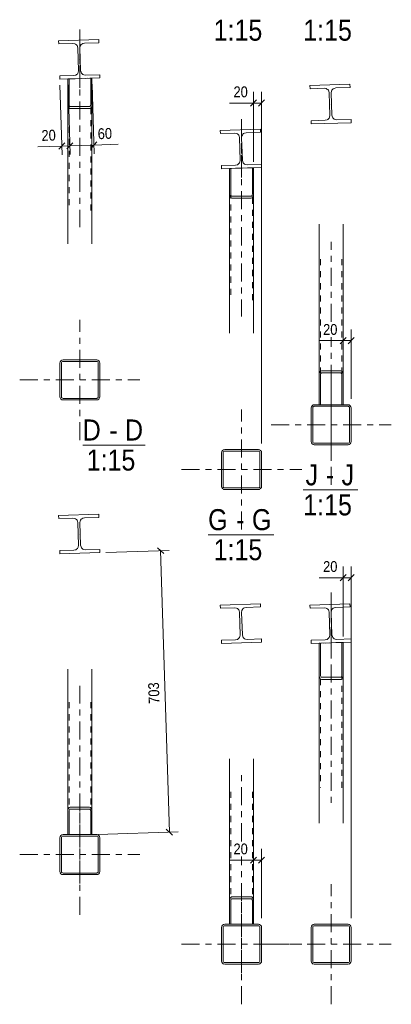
# Model space of a CAD drawing. Header units: millimetres. Extents: x 0 to 914, y 0 to 420.
# Tile 8 of 9: x 714 to 775, y 159 to 323. Entities that reach past the tile are written whole.
import ezdxf

# ---------------------------------------------------------------- set-up
doc = ezdxf.new("R2010")
doc.units = ezdxf.units.MM
for name, pattern in [('XKITLINE00', [0]), ('XKITLINE01', [4, 1, -1, 1, -1]), ('XKITLINE03', [6, 3, -1, 1, -1])]:
    doc.linetypes.add(name, pattern=pattern)
for name, color, linetype, lineweight in [('Element', 2, 'Continuous', 0), ('Inny typ obiektu', 7, 'Continuous', 0), ('Wymiar', 4, 'Continuous', 0)]:
    doc.layers.add(name, color=color, linetype=linetype, lineweight=lineweight)
doc.styles.add('ARIAL', font='ARIAL.TTF')

msp = doc.modelspace()

# ---------------------------------------------------------------- linework, layer by layer
at = {"layer": 'Element', "linetype": 'XKITLINE03', "lineweight": 0}
for p, q in [((723.54, 321.16), (723.54, 288.29)), ((723.54, 311.44), (723.54, 321.16)), ((723.44, 316.2), (723.44, 316.2)), ((765.23, 308.74), (765.23, 308.74)), ((750.43, 306.24), (750.43, 273.38)), ((750.43, 296.53), (750.43, 306.24)), ((750.33, 301.29), (750.33, 301.29)), ((765.33, 272.5), (765.33, 285.85)), ((723.54, 252.84), (723.54, 272.84)), ((765.33, 250.33), (765.33, 269.98)), ((765.33, 245.38), (765.33, 265.38)), ((713.54, 262.84), (733.54, 262.84)), ((765.33, 260.7), (765.33, 250.33)), ((750.43, 237.93), (750.43, 257.93)), ((755.33, 255.38), (775.33, 255.38)), ((740.43, 247.93), (760.43, 247.93)), ((723.44, 237.2), (723.44, 237.2)), ((765.33, 227.47), (765.33, 192.02)), ((765.33, 216.68), (765.33, 227.47)), ((750.33, 222.29), (750.33, 222.29)), ((765.23, 222.29), (765.23, 222.29)), ((723.54, 179.02), (723.54, 211.95)), ((750.43, 186.05), (750.43, 197.04)), ((723.54, 173.84), (723.54, 193.84)), ((723.54, 188.3), (723.54, 179.02)), ((713.54, 183.84), (733.54, 183.84)), ((750.43, 164.11), (750.43, 183.53)), ((750.43, 158.93), (750.43, 178.93)), ((765.33, 158.93), (765.33, 178.93)), ((750.43, 173.39), (750.43, 164.11)), ((740.43, 168.93), (760.43, 168.93)), ((755.33, 168.93), (775.33, 168.93))]:
    msp.add_line(p, q, dxfattribs=at)
at = {"layer": 'Element', "linetype": 'XKITLINE00', "lineweight": 0}
for p, q in [((720.01, 319.29), (726.67, 319.5)), ((720.01, 319.29), (726.67, 319.5)), ((720.03, 318.76), (720.01, 319.29)), ((720.03, 318.76), (720.01, 319.29)), ((720.03, 318.76), (722.39, 318.84)), ((720.03, 318.76), (722.39, 318.84)), ((722.39, 318.84), (722.7, 318.78)), ((722.39, 318.84), (722.7, 318.78)), ((723.15, 318.36), (723.22, 318.06)), ((723.15, 318.36), (723.22, 318.06)), ((723.34, 314.33), (723.22, 318.06)), ((723.34, 314.33), (723.22, 318.06)), ((723.55, 318.07), (723.6, 318.38)), ((723.55, 318.07), (723.6, 318.38)), ((723.67, 314.34), (723.55, 318.07)), ((723.67, 314.34), (723.55, 318.07)), ((724.02, 318.83), (724.33, 318.9)), ((724.02, 318.83), (724.33, 318.9)), ((726.69, 318.97), (724.33, 318.9)), ((726.69, 318.97), (724.33, 318.9)), ((726.67, 319.5), (726.69, 318.97)), ((726.67, 319.5), (726.69, 318.97)), ((720.2, 313.43), (722.56, 313.5)), ((720.2, 313.43), (722.56, 313.5)), ((720.21, 312.9), (720.2, 313.43)), ((720.21, 312.9), (720.2, 313.43)), ((726.88, 313.11), (720.21, 312.9)), ((726.88, 313.11), (720.21, 312.9)), ((722.87, 313.57), (722.56, 313.5)), ((722.87, 313.57), (722.56, 313.5)), ((723.34, 314.33), (723.28, 314.02)), ((723.34, 314.33), (723.28, 314.02)), ((723.74, 314.04), (723.67, 314.34)), ((723.74, 314.04), (723.67, 314.34)), ((724.49, 313.57), (724.19, 313.62)), ((724.49, 313.57), (724.19, 313.62)), ((724.49, 313.57), (726.86, 313.64)), ((724.49, 313.57), (726.86, 313.64)), ((725.54, 313.06), (725.34, 313.06)), ((725.34, 313.06), (725.34, 308.68)), ((725.54, 313.06), (725.34, 313.06)), ((725.34, 308.68), (725.34, 313.06)), ((725.54, 308.68), (725.54, 313.06)), ((725.54, 308.68), (725.54, 313.06)), ((726.86, 313.64), (726.88, 313.11)), ((726.86, 313.64), (726.88, 313.11)), ((721.54, 312.94), (721.74, 312.95)), ((721.54, 312.94), (721.74, 312.95)), ((721.54, 308.68), (721.54, 312.94)), ((721.54, 308.68), (721.54, 312.94)), ((721.74, 312.95), (721.74, 308.68)), ((721.74, 308.68), (721.74, 312.95)), ((761.8, 311.84), (768.46, 312.05)), ((761.8, 311.84), (768.46, 312.05)), ((761.82, 311.3), (761.8, 311.84)), ((761.82, 311.3), (761.8, 311.84)), ((761.82, 311.3), (764.18, 311.38)), ((761.82, 311.3), (764.18, 311.38)), ((764.18, 311.38), (764.49, 311.33)), ((764.18, 311.38), (764.49, 311.33)), ((765.81, 311.37), (766.11, 311.44)), ((765.81, 311.37), (766.11, 311.44)), ((768.48, 311.51), (766.11, 311.44)), ((768.48, 311.51), (766.11, 311.44)), ((768.46, 312.05), (768.48, 311.51)), ((768.46, 312.05), (768.48, 311.51)), ((764.94, 310.91), (765.01, 310.6)), ((764.94, 310.91), (765.01, 310.6)), ((765.12, 306.87), (765.01, 310.6)), ((765.12, 306.87), (765.01, 310.6)), ((765.34, 310.61), (765.39, 310.92)), ((765.34, 310.61), (765.39, 310.92)), ((765.46, 306.88), (765.34, 310.61)), ((765.46, 306.88), (765.34, 310.61)), ((721.54, 308.68), (721.54, 285.52)), ((721.54, 308.68), (721.57, 308.42)), ((721.54, 308.68), (721.57, 308.42)), ((721.76, 308.55), (721.74, 308.68)), ((721.76, 308.55), (721.74, 308.68)), ((721.8, 308.44), (721.76, 308.55)), ((721.8, 308.44), (721.76, 308.55)), ((721.87, 308.36), (721.8, 308.44)), ((721.87, 308.36), (721.8, 308.44)), ((721.94, 308.34), (721.87, 308.36)), ((721.94, 308.34), (721.87, 308.36)), ((721.94, 308.34), (725.14, 308.34)), ((721.94, 308.34), (725.14, 308.34)), ((725.22, 308.36), (725.14, 308.34)), ((725.22, 308.36), (725.14, 308.34)), ((725.29, 308.44), (725.22, 308.36)), ((725.29, 308.44), (725.22, 308.36)), ((725.33, 308.55), (725.29, 308.44)), ((725.33, 308.55), (725.29, 308.44)), ((725.34, 308.68), (725.33, 308.55)), ((725.34, 308.68), (725.33, 308.55)), ((725.51, 308.42), (725.54, 308.68)), ((725.51, 308.42), (725.54, 308.68)), ((725.54, 308.68), (725.54, 285.52)), ((721.79, 308.04), (721.94, 307.99)), ((721.79, 308.04), (721.94, 307.99)), ((721.94, 307.99), (725.14, 307.99)), ((721.94, 307.99), (725.14, 307.99)), ((725.14, 307.99), (725.3, 308.04)), ((725.14, 307.99), (725.3, 308.04)), ((765.12, 306.87), (765.07, 306.56)), ((765.12, 306.87), (765.07, 306.56)), ((765.53, 306.58), (765.46, 306.88)), ((765.53, 306.58), (765.46, 306.88)), ((761.98, 305.97), (764.35, 306.05)), ((761.98, 305.97), (764.35, 306.05)), ((762, 305.44), (761.98, 305.97)), ((762, 305.44), (761.98, 305.97)), ((768.66, 305.65), (762, 305.44)), ((768.66, 305.65), (762, 305.44)), ((764.65, 306.12), (764.35, 306.05)), ((764.65, 306.12), (764.35, 306.05)), ((766.28, 306.11), (765.97, 306.16)), ((766.28, 306.11), (765.97, 306.16)), ((766.28, 306.11), (768.65, 306.18)), ((766.28, 306.11), (768.65, 306.18)), ((768.65, 306.18), (768.66, 305.65)), ((768.65, 306.18), (768.66, 305.65)), ((746.9, 304.38), (753.56, 304.59)), ((746.9, 304.38), (753.56, 304.59)), ((746.92, 303.85), (746.9, 304.38)), ((746.92, 303.85), (746.9, 304.38)), ((746.92, 303.85), (749.28, 303.92)), ((746.92, 303.85), (749.28, 303.92)), ((749.28, 303.92), (749.59, 303.87)), ((749.28, 303.92), (749.59, 303.87)), ((750.04, 303.45), (750.11, 303.15)), ((750.04, 303.45), (750.11, 303.15)), ((750.44, 303.16), (750.49, 303.47)), ((750.44, 303.16), (750.49, 303.47)), ((750.56, 299.43), (750.44, 303.16)), ((750.56, 299.43), (750.44, 303.16)), ((750.91, 303.91), (751.21, 303.98)), ((750.91, 303.91), (751.21, 303.98)), ((753.58, 304.06), (751.21, 303.98)), ((753.58, 304.06), (751.21, 303.98)), ((753.56, 304.59), (753.58, 304.06)), ((753.56, 304.59), (753.58, 304.06)), ((750.22, 299.42), (750.11, 303.15)), ((750.22, 299.42), (750.11, 303.15)), ((747.08, 298.52), (749.45, 298.59)), ((747.08, 298.52), (749.45, 298.59)), ((747.1, 297.98), (747.08, 298.52)), ((747.1, 297.98), (747.08, 298.52)), ((749.75, 298.66), (749.45, 298.59)), ((749.75, 298.66), (749.45, 298.59)), ((750.22, 299.42), (750.17, 299.11)), ((750.22, 299.42), (750.17, 299.11)), ((750.63, 299.12), (750.56, 299.43)), ((750.63, 299.12), (750.56, 299.43)), ((751.38, 298.65), (751.07, 298.7)), ((751.38, 298.65), (751.07, 298.7)), ((751.38, 298.65), (753.75, 298.73)), ((751.38, 298.65), (753.75, 298.73)), ((753.75, 298.73), (753.76, 298.19)), ((753.75, 298.73), (753.76, 298.19)), ((753.76, 298.19), (747.1, 297.98)), ((753.76, 298.19), (747.1, 297.98)), ((748.43, 293.77), (748.43, 298.03)), ((748.43, 298.03), (748.63, 298.03)), ((748.43, 293.77), (748.43, 298.03)), ((748.43, 298.03), (748.63, 298.03)), ((748.63, 298.03), (748.63, 293.77)), ((748.63, 293.77), (748.63, 298.03)), ((752.43, 298.15), (752.23, 298.15)), ((752.23, 298.15), (752.23, 293.77)), ((752.43, 298.15), (752.23, 298.15)), ((752.23, 293.77), (752.23, 298.15)), ((752.43, 293.77), (752.43, 298.15)), ((752.43, 293.77), (752.43, 298.15)), ((748.43, 293.77), (748.43, 270.61)), ((748.43, 293.77), (748.46, 293.5)), ((748.43, 293.77), (748.46, 293.5)), ((748.65, 293.64), (748.63, 293.77)), ((748.65, 293.64), (748.63, 293.77)), ((748.69, 293.52), (748.65, 293.64)), ((748.69, 293.52), (748.65, 293.64)), ((748.75, 293.45), (748.69, 293.52)), ((748.75, 293.45), (748.69, 293.52)), ((748.83, 293.42), (748.75, 293.45)), ((748.83, 293.42), (748.75, 293.45)), ((748.83, 293.42), (752.03, 293.42)), ((748.83, 293.42), (752.03, 293.42)), ((752.11, 293.45), (752.03, 293.42)), ((752.11, 293.45), (752.03, 293.42)), ((752.17, 293.52), (752.11, 293.45)), ((752.17, 293.52), (752.11, 293.45)), ((752.22, 293.64), (752.17, 293.52)), ((752.22, 293.64), (752.17, 293.52)), ((752.23, 293.77), (752.22, 293.64)), ((752.23, 293.77), (752.22, 293.64)), ((752.4, 293.5), (752.43, 293.77)), ((752.4, 293.5), (752.43, 293.77)), ((752.43, 293.77), (752.43, 270.61)), ((748.68, 293.13), (748.83, 293.08)), ((748.68, 293.13), (748.83, 293.08)), ((748.83, 293.08), (752.03, 293.08)), ((748.83, 293.08), (752.03, 293.08)), ((752.03, 293.08), (752.18, 293.13)), ((752.03, 293.08), (752.18, 293.13)), ((763.33, 288.79), (763.33, 263.63)), ((767.33, 288.79), (767.33, 263.63)), ((720.25, 265.84), (720.21, 265.64)), ((720.25, 265.84), (720.21, 265.64)), ((720.21, 260.04), (720.21, 265.64)), ((720.21, 260.04), (720.21, 265.64)), ((720.47, 265.64), (720.49, 265.74)), ((720.47, 265.64), (720.49, 265.74)), ((720.47, 260.04), (720.47, 265.64)), ((720.47, 260.04), (720.47, 265.64)), ((720.49, 265.74), (720.55, 265.83)), ((720.49, 265.74), (720.55, 265.83)), ((720.74, 266.17), (720.54, 266.13)), ((720.74, 266.17), (720.54, 266.13)), ((720.55, 265.83), (720.64, 265.89)), ((720.55, 265.83), (720.64, 265.89)), ((720.64, 265.89), (720.74, 265.91)), ((720.64, 265.89), (720.74, 265.91)), ((720.74, 266.17), (726.34, 266.17)), ((720.74, 266.17), (726.34, 266.17)), ((720.74, 265.91), (726.34, 265.91)), ((720.74, 265.91), (726.34, 265.91)), ((726.54, 266.13), (726.34, 266.17)), ((726.54, 266.13), (726.34, 266.17)), ((726.34, 265.91), (726.44, 265.89)), ((726.34, 265.91), (726.44, 265.89)), ((726.44, 265.89), (726.53, 265.83)), ((726.44, 265.89), (726.53, 265.83)), ((726.53, 265.83), (726.59, 265.74)), ((726.53, 265.83), (726.59, 265.74)), ((726.59, 265.74), (726.61, 265.64)), ((726.59, 265.74), (726.61, 265.64)), ((726.61, 260.04), (726.61, 265.64)), ((726.61, 260.04), (726.61, 265.64)), ((726.87, 265.64), (726.83, 265.84)), ((726.87, 265.64), (726.83, 265.84)), ((726.87, 260.04), (726.87, 265.64)), ((726.87, 260.04), (726.87, 265.64)), ((763.36, 263.91), (763.33, 263.63)), ((763.36, 263.91), (763.33, 263.63)), ((763.55, 263.77), (763.59, 263.89)), ((763.55, 263.77), (763.59, 263.89)), ((763.73, 264.37), (763.58, 264.31)), ((763.73, 264.37), (763.58, 264.31)), ((763.59, 263.89), (763.65, 263.97)), ((763.59, 263.89), (763.65, 263.97)), ((763.65, 263.97), (763.73, 264)), ((763.65, 263.97), (763.73, 264)), ((763.73, 264.37), (766.93, 264.37)), ((763.73, 264.37), (766.93, 264.37)), ((763.73, 264), (766.93, 264)), ((763.73, 264), (766.93, 264)), ((767.08, 264.31), (766.93, 264.37)), ((767.08, 264.31), (766.93, 264.37)), ((766.93, 264), (767.01, 263.97)), ((766.93, 264), (767.01, 263.97)), ((767.01, 263.97), (767.07, 263.89)), ((767.01, 263.97), (767.07, 263.89)), ((767.07, 263.89), (767.12, 263.77)), ((767.07, 263.89), (767.12, 263.77)), ((767.33, 263.63), (767.3, 263.91)), ((767.33, 263.63), (767.3, 263.91)), ((763.33, 258.72), (763.33, 263.63)), ((763.33, 258.72), (763.33, 263.63)), ((763.53, 263.63), (763.55, 263.77)), ((763.53, 263.63), (763.55, 263.77)), ((763.53, 258.72), (763.53, 263.63)), ((763.53, 258.72), (763.53, 263.63)), ((767.12, 263.77), (767.13, 263.63)), ((767.12, 263.77), (767.13, 263.63)), ((767.13, 263.63), (767.13, 258.72)), ((767.13, 258.72), (767.13, 263.63)), ((767.33, 258.72), (767.33, 263.63)), ((767.33, 258.72), (767.33, 263.63)), ((720.21, 260.04), (720.25, 259.84)), ((720.21, 260.04), (720.25, 259.84)), ((720.49, 259.94), (720.47, 260.04)), ((720.49, 259.94), (720.47, 260.04)), ((720.55, 259.85), (720.49, 259.94)), ((720.55, 259.85), (720.49, 259.94)), ((720.54, 259.55), (720.74, 259.51)), ((720.54, 259.55), (720.74, 259.51)), ((720.64, 259.79), (720.55, 259.85)), ((720.64, 259.79), (720.55, 259.85)), ((720.74, 259.77), (720.64, 259.79)), ((720.74, 259.77), (720.64, 259.79)), ((720.74, 259.77), (726.34, 259.77)), ((720.74, 259.77), (726.34, 259.77)), ((720.74, 259.51), (726.34, 259.51)), ((720.74, 259.51), (726.34, 259.51)), ((726.44, 259.79), (726.34, 259.77)), ((726.44, 259.79), (726.34, 259.77)), ((726.34, 259.51), (726.54, 259.55)), ((726.34, 259.51), (726.54, 259.55)), ((726.53, 259.85), (726.44, 259.79)), ((726.53, 259.85), (726.44, 259.79)), ((726.59, 259.94), (726.53, 259.85)), ((726.59, 259.94), (726.53, 259.85)), ((726.61, 260.04), (726.59, 259.94)), ((726.61, 260.04), (726.59, 259.94)), ((726.83, 259.84), (726.87, 260.04)), ((726.83, 259.84), (726.87, 260.04)), ((762.04, 258.39), (761.99, 258.18)), ((762.04, 258.39), (761.99, 258.18)), ((761.99, 252.58), (761.99, 258.18)), ((761.99, 252.58), (761.99, 258.18)), ((762.26, 258.18), (762.28, 258.29)), ((762.26, 258.18), (762.28, 258.29)), ((762.26, 252.58), (762.26, 258.18)), ((762.26, 252.58), (762.26, 258.18)), ((762.28, 258.29), (762.34, 258.37)), ((762.28, 258.29), (762.34, 258.37)), ((762.53, 258.72), (762.32, 258.68)), ((762.53, 258.72), (762.32, 258.68)), ((762.34, 258.37), (762.43, 258.43)), ((762.34, 258.37), (762.43, 258.43)), ((762.43, 258.43), (762.53, 258.45)), ((762.43, 258.43), (762.53, 258.45)), ((762.53, 258.72), (768.13, 258.72)), ((762.53, 258.72), (768.13, 258.72)), ((762.53, 258.45), (768.13, 258.45)), ((762.53, 258.45), (768.13, 258.45)), ((763.33, 258.72), (763.53, 258.72)), ((763.33, 258.72), (763.53, 258.72)), ((767.33, 258.72), (767.13, 258.72)), ((767.13, 258.72), (767.33, 258.72)), ((768.33, 258.68), (768.13, 258.72)), ((768.33, 258.68), (768.13, 258.72)), ((768.13, 258.45), (768.23, 258.43)), ((768.13, 258.45), (768.23, 258.43)), ((768.23, 258.43), (768.32, 258.37)), ((768.23, 258.43), (768.32, 258.37)), ((768.32, 258.37), (768.37, 258.29)), ((768.32, 258.37), (768.37, 258.29)), ((768.37, 258.29), (768.39, 258.18)), ((768.37, 258.29), (768.39, 258.18)), ((768.39, 252.58), (768.39, 258.18)), ((768.39, 252.58), (768.39, 258.18)), ((768.66, 258.18), (768.62, 258.39)), ((768.66, 258.18), (768.62, 258.39)), ((768.66, 252.58), (768.66, 258.18)), ((768.66, 252.58), (768.66, 258.18)), ((761.99, 252.58), (762.04, 252.38)), ((761.99, 252.58), (762.04, 252.38)), ((762.28, 252.48), (762.26, 252.58)), ((762.28, 252.48), (762.26, 252.58)), ((762.34, 252.39), (762.28, 252.48)), ((762.34, 252.39), (762.28, 252.48)), ((762.43, 252.34), (762.34, 252.39)), ((762.43, 252.34), (762.34, 252.39)), ((768.32, 252.39), (768.23, 252.34)), ((768.32, 252.39), (768.23, 252.34)), ((768.37, 252.48), (768.32, 252.39)), ((768.37, 252.48), (768.32, 252.39)), ((768.39, 252.58), (768.37, 252.48)), ((768.39, 252.58), (768.37, 252.48)), ((768.62, 252.38), (768.66, 252.58)), ((768.62, 252.38), (768.66, 252.58)), ((747.14, 250.93), (747.09, 250.73)), ((747.14, 250.93), (747.09, 250.73)), ((747.09, 245.13), (747.09, 250.73)), ((747.09, 245.13), (747.09, 250.73)), ((747.36, 250.73), (747.38, 250.83)), ((747.36, 250.73), (747.38, 250.83)), ((747.36, 245.13), (747.36, 250.73)), ((747.36, 245.13), (747.36, 250.73)), ((747.38, 250.83), (747.44, 250.92)), ((747.38, 250.83), (747.44, 250.92)), ((747.63, 251.26), (747.42, 251.22)), ((747.63, 251.26), (747.42, 251.22)), ((747.44, 250.92), (747.53, 250.97)), ((747.44, 250.92), (747.53, 250.97)), ((747.53, 250.97), (747.63, 250.99)), ((747.53, 250.97), (747.63, 250.99)), ((747.63, 251.26), (753.23, 251.26)), ((747.63, 251.26), (753.23, 251.26)), ((747.63, 250.99), (753.23, 250.99)), ((747.63, 250.99), (753.23, 250.99)), ((753.43, 251.22), (753.23, 251.26)), ((753.43, 251.22), (753.23, 251.26)), ((753.23, 250.99), (753.33, 250.97)), ((753.23, 250.99), (753.33, 250.97)), ((753.33, 250.97), (753.42, 250.92)), ((753.33, 250.97), (753.42, 250.92)), ((753.42, 250.92), (753.47, 250.83)), ((753.42, 250.92), (753.47, 250.83)), ((753.47, 250.83), (753.49, 250.73)), ((753.47, 250.83), (753.49, 250.73)), ((753.49, 245.13), (753.49, 250.73)), ((753.49, 245.13), (753.49, 250.73)), ((753.76, 250.73), (753.72, 250.93)), ((753.76, 250.73), (753.72, 250.93)), ((753.76, 245.13), (753.76, 250.73)), ((753.76, 245.13), (753.76, 250.73)), ((762.32, 252.09), (762.53, 252.05)), ((762.32, 252.09), (762.53, 252.05)), ((762.53, 252.32), (762.43, 252.34)), ((762.53, 252.32), (762.43, 252.34)), ((762.53, 252.32), (768.13, 252.32)), ((762.53, 252.32), (768.13, 252.32)), ((762.53, 252.05), (768.13, 252.05)), ((762.53, 252.05), (768.13, 252.05)), ((768.23, 252.34), (768.13, 252.32)), ((768.23, 252.34), (768.13, 252.32)), ((768.13, 252.05), (768.33, 252.09)), ((768.13, 252.05), (768.33, 252.09)), ((747.09, 245.13), (747.14, 244.92)), ((747.09, 245.13), (747.14, 244.92)), ((747.38, 245.02), (747.36, 245.13)), ((747.38, 245.02), (747.36, 245.13)), ((747.44, 244.94), (747.38, 245.02)), ((747.44, 244.94), (747.38, 245.02)), ((747.42, 244.63), (747.63, 244.59)), ((747.42, 244.63), (747.63, 244.59)), ((747.53, 244.88), (747.44, 244.94)), ((747.53, 244.88), (747.44, 244.94)), ((747.63, 244.86), (747.53, 244.88)), ((747.63, 244.86), (747.53, 244.88)), ((747.63, 244.86), (753.23, 244.86)), ((747.63, 244.86), (753.23, 244.86)), ((747.63, 244.59), (753.23, 244.59)), ((747.63, 244.59), (753.23, 244.59)), ((753.33, 244.88), (753.23, 244.86)), ((753.33, 244.88), (753.23, 244.86)), ((753.23, 244.59), (753.43, 244.63)), ((753.23, 244.59), (753.43, 244.63)), ((753.42, 244.94), (753.33, 244.88)), ((753.42, 244.94), (753.33, 244.88)), ((753.47, 245.02), (753.42, 244.94)), ((753.47, 245.02), (753.42, 244.94)), ((753.49, 245.13), (753.47, 245.02)), ((753.49, 245.13), (753.47, 245.02)), ((753.72, 244.92), (753.76, 245.13)), ((753.72, 244.92), (753.76, 245.13)), ((720.01, 240.3), (726.67, 240.51)), ((720.01, 240.3), (726.67, 240.51)), ((720.03, 239.76), (720.01, 240.3)), ((720.03, 239.76), (720.01, 240.3)), ((720.03, 239.76), (722.39, 239.84)), ((720.03, 239.76), (722.39, 239.84)), ((722.39, 239.84), (722.7, 239.79)), ((722.39, 239.84), (722.7, 239.79)), ((723.15, 239.37), (723.22, 239.06)), ((723.15, 239.37), (723.22, 239.06)), ((723.55, 239.07), (723.6, 239.38)), ((723.55, 239.07), (723.6, 239.38)), ((724.02, 239.83), (724.33, 239.9)), ((724.02, 239.83), (724.33, 239.9)), ((726.69, 239.97), (724.33, 239.9)), ((726.69, 239.97), (724.33, 239.9)), ((726.67, 240.51), (726.69, 239.97)), ((726.67, 240.51), (726.69, 239.97)), ((723.34, 235.33), (723.22, 239.06)), ((723.34, 235.33), (723.22, 239.06)), ((723.67, 235.34), (723.55, 239.07)), ((723.67, 235.34), (723.55, 239.07)), ((720.2, 234.43), (722.56, 234.51)), ((720.2, 234.43), (722.56, 234.51)), ((720.21, 233.9), (720.2, 234.43)), ((720.21, 233.9), (720.2, 234.43)), ((722.87, 234.58), (722.56, 234.51)), ((722.87, 234.58), (722.56, 234.51)), ((723.34, 235.33), (723.28, 235.02)), ((723.34, 235.33), (723.28, 235.02)), ((723.74, 235.04), (723.67, 235.34)), ((723.74, 235.04), (723.67, 235.34)), ((724.49, 234.57), (724.19, 234.62)), ((724.49, 234.57), (724.19, 234.62)), ((724.49, 234.57), (726.86, 234.64)), ((724.49, 234.57), (726.86, 234.64)), ((726.86, 234.64), (726.88, 234.11)), ((726.86, 234.64), (726.88, 234.11)), ((726.88, 234.11), (720.21, 233.9)), ((726.88, 234.11), (720.21, 233.9)), ((746.9, 225.38), (753.56, 225.59)), ((746.9, 225.38), (753.56, 225.59)), ((746.92, 224.85), (746.9, 225.38)), ((746.92, 224.85), (746.9, 225.38)), ((746.92, 224.85), (749.28, 224.93)), ((746.92, 224.85), (749.28, 224.93)), ((749.28, 224.93), (749.59, 224.87)), ((749.28, 224.93), (749.59, 224.87)), ((750.91, 224.92), (751.21, 224.99)), ((750.91, 224.92), (751.21, 224.99)), ((753.58, 225.06), (751.21, 224.99)), ((753.58, 225.06), (751.21, 224.99)), ((753.56, 225.59), (753.58, 225.06)), ((753.56, 225.59), (753.58, 225.06)), ((761.8, 225.38), (768.46, 225.59)), ((761.8, 225.38), (768.46, 225.59)), ((761.82, 224.85), (761.8, 225.38)), ((761.82, 224.85), (761.8, 225.38)), ((761.82, 224.85), (764.18, 224.93)), ((761.82, 224.85), (764.18, 224.93)), ((764.18, 224.93), (764.49, 224.87)), ((764.18, 224.93), (764.49, 224.87)), ((765.81, 224.92), (766.11, 224.99)), ((765.81, 224.92), (766.11, 224.99)), ((768.48, 225.06), (766.11, 224.99)), ((768.48, 225.06), (766.11, 224.99)), ((768.46, 225.59), (768.48, 225.06)), ((768.46, 225.59), (768.48, 225.06)), ((750.04, 224.45), (750.11, 224.15)), ((750.04, 224.45), (750.11, 224.15)), ((750.22, 220.42), (750.11, 224.15)), ((750.22, 220.42), (750.11, 224.15)), ((750.44, 224.16), (750.49, 224.47)), ((750.44, 224.16), (750.49, 224.47)), ((750.56, 220.43), (750.44, 224.16)), ((750.56, 220.43), (750.44, 224.16)), ((764.94, 224.45), (765.01, 224.15)), ((764.94, 224.45), (765.01, 224.15)), ((765.12, 220.42), (765.01, 224.15)), ((765.12, 220.42), (765.01, 224.15)), ((765.34, 224.16), (765.39, 224.47)), ((765.34, 224.16), (765.39, 224.47)), ((765.46, 220.43), (765.34, 224.16)), ((765.46, 220.43), (765.34, 224.16)), ((747.08, 219.52), (749.45, 219.59)), ((747.08, 219.52), (749.45, 219.59)), ((749.75, 219.67), (749.45, 219.59)), ((749.75, 219.67), (749.45, 219.59)), ((750.22, 220.42), (750.17, 220.11)), ((750.22, 220.42), (750.17, 220.11)), ((750.63, 220.13), (750.56, 220.43)), ((750.63, 220.13), (750.56, 220.43)), ((751.38, 219.66), (751.07, 219.71)), ((751.38, 219.66), (751.07, 219.71)), ((751.38, 219.66), (753.75, 219.73)), ((751.38, 219.66), (753.75, 219.73)), ((753.75, 219.73), (753.76, 219.2)), ((753.75, 219.73), (753.76, 219.2)), ((761.98, 219.52), (764.35, 219.59)), ((761.98, 219.52), (764.35, 219.59)), ((764.65, 219.67), (764.35, 219.59)), ((764.65, 219.67), (764.35, 219.59)), ((765.12, 220.42), (765.07, 220.11)), ((765.12, 220.42), (765.07, 220.11)), ((765.53, 220.13), (765.46, 220.43)), ((765.53, 220.13), (765.46, 220.43)), ((766.28, 219.66), (765.97, 219.71)), ((766.28, 219.66), (765.97, 219.71)), ((766.28, 219.66), (768.65, 219.73)), ((766.28, 219.66), (768.65, 219.73)), ((768.65, 219.73), (768.66, 219.2)), ((768.65, 219.73), (768.66, 219.2)), ((747.1, 218.99), (747.08, 219.52)), ((747.1, 218.99), (747.08, 219.52)), ((753.76, 219.2), (747.1, 218.99)), ((753.76, 219.2), (747.1, 218.99)), ((762, 218.99), (761.98, 219.52)), ((762, 218.99), (761.98, 219.52)), ((768.66, 219.2), (762, 218.99)), ((768.66, 219.2), (762, 218.99)), ((763.33, 219.03), (763.53, 219.04)), ((763.33, 219.03), (763.53, 219.04)), ((763.33, 213.74), (763.33, 219.03)), ((763.33, 213.74), (763.33, 219.03)), ((763.53, 219.04), (763.53, 213.74)), ((763.53, 213.74), (763.53, 219.04)), ((767.33, 219.15), (767.13, 219.15)), ((767.13, 219.15), (767.13, 213.74)), ((767.33, 219.15), (767.13, 219.15)), ((767.13, 213.74), (767.13, 219.15)), ((767.33, 213.74), (767.33, 219.15)), ((767.33, 213.74), (767.33, 219.15)), ((721.54, 214.71), (721.54, 191.06)), ((725.54, 214.71), (725.54, 191.06)), ((763.33, 213.74), (763.33, 189.09)), ((763.33, 213.74), (763.36, 213.46)), ((763.33, 213.74), (763.36, 213.46)), ((763.55, 213.6), (763.53, 213.74)), ((763.55, 213.6), (763.53, 213.74)), ((763.59, 213.48), (763.55, 213.6)), ((763.59, 213.48), (763.55, 213.6)), ((763.58, 213.06), (763.73, 213.01)), ((763.58, 213.06), (763.73, 213.01)), ((763.65, 213.4), (763.59, 213.48)), ((763.65, 213.4), (763.59, 213.48)), ((763.73, 213.37), (763.65, 213.4)), ((763.73, 213.37), (763.65, 213.4)), ((763.73, 213.37), (766.93, 213.37)), ((763.73, 213.37), (766.93, 213.37)), ((767.01, 213.4), (766.93, 213.37)), ((767.01, 213.4), (766.93, 213.37)), ((766.93, 213.01), (767.08, 213.06)), ((766.93, 213.01), (767.08, 213.06)), ((767.07, 213.48), (767.01, 213.4)), ((767.07, 213.48), (767.01, 213.4)), ((767.12, 213.6), (767.07, 213.48)), ((767.12, 213.6), (767.07, 213.48)), ((767.13, 213.74), (767.12, 213.6)), ((767.13, 213.74), (767.12, 213.6)), ((767.3, 213.46), (767.33, 213.74)), ((767.3, 213.46), (767.33, 213.74)), ((767.33, 213.74), (767.33, 189.09)), ((763.73, 213.01), (766.93, 213.01)), ((763.73, 213.01), (766.93, 213.01)), ((748.43, 199.8), (748.43, 176.15)), ((752.43, 199.8), (752.43, 176.15)), ((721.94, 191.75), (721.79, 191.7)), ((721.94, 191.75), (721.79, 191.7)), ((721.94, 191.75), (725.14, 191.75)), ((721.94, 191.75), (725.14, 191.75)), ((725.3, 191.7), (725.14, 191.75)), ((725.3, 191.7), (725.14, 191.75)), ((721.57, 191.33), (721.54, 191.06)), ((721.57, 191.33), (721.54, 191.06)), ((721.54, 187.18), (721.54, 191.06)), ((721.54, 187.18), (721.54, 191.06)), ((721.74, 191.06), (721.76, 191.19)), ((721.74, 191.06), (721.76, 191.19)), ((721.74, 187.18), (721.74, 191.06)), ((721.74, 187.18), (721.74, 191.06)), ((721.76, 191.19), (721.8, 191.31)), ((721.76, 191.19), (721.8, 191.31)), ((721.8, 191.31), (721.87, 191.38)), ((721.8, 191.31), (721.87, 191.38)), ((721.87, 191.38), (721.94, 191.41)), ((721.87, 191.38), (721.94, 191.41)), ((721.94, 191.41), (725.14, 191.41)), ((721.94, 191.41), (725.14, 191.41)), ((725.14, 191.41), (725.22, 191.38)), ((725.14, 191.41), (725.22, 191.38)), ((725.22, 191.38), (725.29, 191.31)), ((725.22, 191.38), (725.29, 191.31)), ((725.29, 191.31), (725.33, 191.19)), ((725.29, 191.31), (725.33, 191.19)), ((725.33, 191.19), (725.34, 191.06)), ((725.33, 191.19), (725.34, 191.06)), ((725.34, 191.06), (725.34, 187.18)), ((725.34, 187.18), (725.34, 191.06)), ((725.54, 191.06), (725.51, 191.33)), ((725.54, 191.06), (725.51, 191.33)), ((725.54, 187.18), (725.54, 191.06)), ((725.54, 187.18), (725.54, 191.06)), ((720.25, 186.85), (720.21, 186.64)), ((720.25, 186.85), (720.21, 186.64)), ((720.49, 186.74), (720.55, 186.83)), ((720.49, 186.74), (720.55, 186.83)), ((720.74, 187.18), (720.54, 187.14)), ((720.74, 187.18), (720.54, 187.14)), ((720.55, 186.83), (720.64, 186.89)), ((720.55, 186.83), (720.64, 186.89)), ((720.64, 186.89), (720.74, 186.91)), ((720.64, 186.89), (720.74, 186.91)), ((720.74, 187.18), (726.34, 187.18)), ((720.74, 187.18), (726.34, 187.18)), ((720.74, 186.91), (726.34, 186.91)), ((720.74, 186.91), (726.34, 186.91)), ((721.54, 187.18), (721.74, 187.18)), ((721.54, 187.18), (721.74, 187.18)), ((725.54, 187.18), (725.34, 187.18)), ((725.34, 187.18), (725.54, 187.18)), ((726.54, 187.14), (726.34, 187.18)), ((726.54, 187.14), (726.34, 187.18)), ((726.34, 186.91), (726.44, 186.89)), ((726.34, 186.91), (726.44, 186.89)), ((726.44, 186.89), (726.53, 186.83)), ((726.44, 186.89), (726.53, 186.83)), ((726.53, 186.83), (726.59, 186.74)), ((726.53, 186.83), (726.59, 186.74)), ((726.87, 186.64), (726.83, 186.85)), ((726.87, 186.64), (726.83, 186.85)), ((720.21, 181.04), (720.21, 186.64)), ((720.21, 181.04), (720.21, 186.64)), ((720.47, 186.64), (720.49, 186.74)), ((720.47, 186.64), (720.49, 186.74)), ((720.47, 181.04), (720.47, 186.64)), ((720.47, 181.04), (720.47, 186.64)), ((726.59, 186.74), (726.61, 186.64)), ((726.59, 186.74), (726.61, 186.64)), ((726.61, 181.04), (726.61, 186.64)), ((726.61, 181.04), (726.61, 186.64)), ((726.87, 181.04), (726.87, 186.64)), ((726.87, 181.04), (726.87, 186.64)), ((720.21, 181.04), (720.25, 180.84)), ((720.21, 181.04), (720.25, 180.84)), ((720.49, 180.94), (720.47, 181.04)), ((720.49, 180.94), (720.47, 181.04)), ((720.55, 180.85), (720.49, 180.94)), ((720.55, 180.85), (720.49, 180.94)), ((720.54, 180.55), (720.74, 180.51)), ((720.54, 180.55), (720.74, 180.51)), ((720.64, 180.8), (720.55, 180.85)), ((720.64, 180.8), (720.55, 180.85)), ((720.74, 180.78), (720.64, 180.8)), ((720.74, 180.78), (720.64, 180.8)), ((720.74, 180.78), (726.34, 180.78)), ((720.74, 180.78), (726.34, 180.78)), ((720.74, 180.51), (726.34, 180.51)), ((720.74, 180.51), (726.34, 180.51)), ((726.44, 180.8), (726.34, 180.78)), ((726.44, 180.8), (726.34, 180.78)), ((726.34, 180.51), (726.54, 180.55)), ((726.34, 180.51), (726.54, 180.55)), ((726.53, 180.85), (726.44, 180.8)), ((726.53, 180.85), (726.44, 180.8)), ((726.59, 180.94), (726.53, 180.85)), ((726.59, 180.94), (726.53, 180.85)), ((726.61, 181.04), (726.59, 180.94)), ((726.61, 181.04), (726.59, 180.94)), ((726.83, 180.84), (726.87, 181.04)), ((726.83, 180.84), (726.87, 181.04)), ((748.46, 176.41), (748.43, 176.15)), ((748.46, 176.41), (748.43, 176.15)), ((748.43, 172.26), (748.43, 176.15)), ((748.43, 172.26), (748.43, 176.15)), ((748.63, 176.15), (748.65, 176.28)), ((748.63, 176.15), (748.65, 176.28)), ((748.63, 172.26), (748.63, 176.15)), ((748.63, 172.26), (748.63, 176.15)), ((748.65, 176.28), (748.69, 176.39)), ((748.65, 176.28), (748.69, 176.39)), ((748.83, 176.84), (748.68, 176.79)), ((748.83, 176.84), (748.68, 176.79)), ((748.69, 176.39), (748.75, 176.47)), ((748.69, 176.39), (748.75, 176.47)), ((748.75, 176.47), (748.83, 176.49)), ((748.75, 176.47), (748.83, 176.49)), ((748.83, 176.84), (752.03, 176.84)), ((748.83, 176.84), (752.03, 176.84)), ((748.83, 176.49), (752.03, 176.49)), ((748.83, 176.49), (752.03, 176.49)), ((752.18, 176.79), (752.03, 176.84)), ((752.18, 176.79), (752.03, 176.84)), ((752.03, 176.49), (752.11, 176.47)), ((752.03, 176.49), (752.11, 176.47)), ((752.11, 176.47), (752.17, 176.39)), ((752.11, 176.47), (752.17, 176.39)), ((752.17, 176.39), (752.22, 176.28)), ((752.17, 176.39), (752.22, 176.28)), ((752.22, 176.28), (752.23, 176.15)), ((752.22, 176.28), (752.23, 176.15)), ((752.23, 176.15), (752.23, 172.26)), ((752.23, 172.26), (752.23, 176.15)), ((752.43, 176.15), (752.4, 176.41)), ((752.43, 176.15), (752.4, 176.41)), ((752.43, 172.26), (752.43, 176.15)), ((752.43, 172.26), (752.43, 176.15)), ((747.63, 172.26), (747.42, 172.22)), ((747.63, 172.26), (747.42, 172.22)), ((747.63, 172.26), (753.23, 172.26)), ((747.63, 172.26), (753.23, 172.26)), ((748.43, 172.26), (748.63, 172.26)), ((748.43, 172.26), (748.63, 172.26)), ((752.43, 172.26), (752.23, 172.26)), ((752.23, 172.26), (752.43, 172.26)), ((753.43, 172.22), (753.23, 172.26)), ((753.43, 172.22), (753.23, 172.26)), ((762.53, 172.26), (762.32, 172.22)), ((762.53, 172.26), (762.32, 172.22)), ((762.53, 172.26), (768.13, 172.26)), ((762.53, 172.26), (768.13, 172.26)), ((768.33, 172.22), (768.13, 172.26)), ((768.33, 172.22), (768.13, 172.26)), ((747.14, 171.93), (747.09, 171.73)), ((747.14, 171.93), (747.09, 171.73)), ((747.09, 166.13), (747.09, 171.73)), ((747.09, 166.13), (747.09, 171.73)), ((747.36, 171.73), (747.38, 171.83)), ((747.36, 171.73), (747.38, 171.83)), ((747.36, 166.13), (747.36, 171.73)), ((747.36, 166.13), (747.36, 171.73)), ((747.38, 171.83), (747.44, 171.92)), ((747.38, 171.83), (747.44, 171.92)), ((747.44, 171.92), (747.53, 171.98)), ((747.44, 171.92), (747.53, 171.98)), ((747.53, 171.98), (747.63, 172)), ((747.53, 171.98), (747.63, 172)), ((747.63, 172), (753.23, 172)), ((747.63, 172), (753.23, 172)), ((753.23, 172), (753.33, 171.98)), ((753.23, 172), (753.33, 171.98)), ((753.33, 171.98), (753.42, 171.92)), ((753.33, 171.98), (753.42, 171.92)), ((753.42, 171.92), (753.47, 171.83)), ((753.42, 171.92), (753.47, 171.83)), ((753.47, 171.83), (753.49, 171.73)), ((753.47, 171.83), (753.49, 171.73)), ((753.49, 166.13), (753.49, 171.73)), ((753.49, 166.13), (753.49, 171.73)), ((753.76, 171.73), (753.72, 171.93)), ((753.76, 171.73), (753.72, 171.93)), ((753.76, 166.13), (753.76, 171.73)), ((753.76, 166.13), (753.76, 171.73)), ((762.04, 171.93), (761.99, 171.73)), ((762.04, 171.93), (761.99, 171.73)), ((761.99, 166.13), (761.99, 171.73)), ((761.99, 166.13), (761.99, 171.73)), ((762.26, 171.73), (762.28, 171.83)), ((762.26, 171.73), (762.28, 171.83)), ((762.26, 166.13), (762.26, 171.73)), ((762.26, 166.13), (762.26, 171.73)), ((762.28, 171.83), (762.34, 171.92)), ((762.28, 171.83), (762.34, 171.92)), ((762.34, 171.92), (762.43, 171.98)), ((762.34, 171.92), (762.43, 171.98)), ((762.43, 171.98), (762.53, 172)), ((762.43, 171.98), (762.53, 172)), ((762.53, 172), (768.13, 172)), ((762.53, 172), (768.13, 172)), ((768.13, 172), (768.23, 171.98)), ((768.13, 172), (768.23, 171.98)), ((768.23, 171.98), (768.32, 171.92)), ((768.23, 171.98), (768.32, 171.92)), ((768.32, 171.92), (768.37, 171.83)), ((768.32, 171.92), (768.37, 171.83)), ((768.37, 171.83), (768.39, 171.73)), ((768.37, 171.83), (768.39, 171.73)), ((768.39, 166.13), (768.39, 171.73)), ((768.39, 166.13), (768.39, 171.73)), ((768.66, 171.73), (768.62, 171.93)), ((768.66, 171.73), (768.62, 171.93)), ((768.66, 166.13), (768.66, 171.73)), ((768.66, 166.13), (768.66, 171.73)), ((747.09, 166.13), (747.14, 165.93)), ((747.09, 166.13), (747.14, 165.93)), ((747.38, 166.03), (747.36, 166.13)), ((747.38, 166.03), (747.36, 166.13)), ((747.44, 165.94), (747.38, 166.03)), ((747.44, 165.94), (747.38, 166.03)), ((747.42, 165.64), (747.63, 165.6)), ((747.42, 165.64), (747.63, 165.6)), ((747.53, 165.88), (747.44, 165.94)), ((747.53, 165.88), (747.44, 165.94)), ((747.63, 165.86), (747.53, 165.88)), ((747.63, 165.86), (747.53, 165.88)), ((747.63, 165.86), (753.23, 165.86)), ((747.63, 165.86), (753.23, 165.86)), ((747.63, 165.6), (753.23, 165.6)), ((747.63, 165.6), (753.23, 165.6)), ((753.33, 165.88), (753.23, 165.86)), ((753.33, 165.88), (753.23, 165.86)), ((753.23, 165.6), (753.43, 165.64)), ((753.23, 165.6), (753.43, 165.64)), ((753.42, 165.94), (753.33, 165.88)), ((753.42, 165.94), (753.33, 165.88)), ((753.47, 166.03), (753.42, 165.94)), ((753.47, 166.03), (753.42, 165.94)), ((753.49, 166.13), (753.47, 166.03)), ((753.49, 166.13), (753.47, 166.03)), ((753.72, 165.93), (753.76, 166.13)), ((753.72, 165.93), (753.76, 166.13)), ((761.99, 166.13), (762.04, 165.93)), ((761.99, 166.13), (762.04, 165.93)), ((762.28, 166.03), (762.26, 166.13)), ((762.28, 166.03), (762.26, 166.13)), ((762.34, 165.94), (762.28, 166.03)), ((762.34, 165.94), (762.28, 166.03)), ((762.32, 165.64), (762.53, 165.6)), ((762.32, 165.64), (762.53, 165.6)), ((762.43, 165.88), (762.34, 165.94)), ((762.43, 165.88), (762.34, 165.94)), ((762.53, 165.86), (762.43, 165.88)), ((762.53, 165.86), (762.43, 165.88)), ((762.53, 165.86), (768.13, 165.86)), ((762.53, 165.86), (768.13, 165.86)), ((762.53, 165.6), (768.13, 165.6)), ((762.53, 165.6), (768.13, 165.6)), ((768.23, 165.88), (768.13, 165.86)), ((768.23, 165.88), (768.13, 165.86)), ((768.13, 165.6), (768.33, 165.64)), ((768.13, 165.6), (768.33, 165.64)), ((768.32, 165.94), (768.23, 165.88)), ((768.32, 165.94), (768.23, 165.88)), ((768.37, 166.03), (768.32, 165.94)), ((768.37, 166.03), (768.32, 165.94)), ((768.39, 166.13), (768.37, 166.03)), ((768.39, 166.13), (768.37, 166.03)), ((768.62, 165.93), (768.66, 166.13)), ((768.62, 165.93), (768.66, 166.13))]:
    msp.add_line(p, q, dxfattribs=at)
at = {"layer": 'Element', "linetype": 'XKITLINE01', "lineweight": 0}
for p, q in [((725.54, 313.06), (721.54, 312.94)), ((721.74, 312.95), (725.34, 313.06)), ((725.34, 291.05), (725.34, 313.06)), ((725.54, 313.06), (725.54, 308.68)), ((721.54, 312.94), (721.54, 308.68)), ((721.74, 312.95), (721.74, 291.05)), ((721.74, 312.95), (721.76, 312.95)), ((721.76, 312.95), (721.8, 312.95)), ((752.43, 298.15), (748.43, 298.03)), ((748.43, 298.03), (748.43, 293.77)), ((748.63, 298.03), (752.23, 298.15)), ((748.63, 298.03), (748.63, 276.14)), ((748.65, 298.03), (748.63, 298.03)), ((752.23, 276.14), (752.23, 298.15)), ((752.43, 298.15), (752.43, 293.77)), ((763.53, 282.92), (763.53, 258.72)), ((767.13, 282.92), (767.13, 258.72)), ((763.33, 263.63), (763.33, 258.72)), ((767.33, 263.63), (767.33, 258.72)), ((767.33, 258.72), (763.33, 258.72)), ((763.53, 258.72), (763.55, 258.72)), ((767.13, 258.72), (763.53, 258.72)), ((763.55, 258.72), (763.58, 258.72)), ((767.33, 219.15), (763.33, 219.03)), ((767.13, 219.15), (763.33, 219.03)), ((763.33, 219.03), (763.33, 213.74)), ((763.53, 219.04), (763.53, 194.95)), ((767.13, 194.95), (767.13, 219.15)), ((767.33, 219.15), (767.33, 213.74)), ((721.74, 209.19), (721.74, 187.18)), ((725.34, 209.19), (725.34, 187.18)), ((748.63, 194.27), (748.63, 172.26)), ((752.23, 194.27), (752.23, 172.26)), ((721.54, 191.06), (721.54, 187.18)), ((725.54, 191.06), (725.54, 187.18)), ((725.54, 187.18), (721.54, 187.18)), ((721.74, 187.18), (721.76, 187.18)), ((725.34, 187.18), (721.74, 187.18)), ((721.76, 187.18), (721.79, 187.18)), ((748.43, 176.15), (748.43, 172.26)), ((752.43, 176.15), (752.43, 172.26)), ((752.43, 172.26), (748.43, 172.26)), ((748.63, 172.26), (748.65, 172.26)), ((752.23, 172.26), (748.63, 172.26)), ((748.65, 172.26), (748.68, 172.26))]:
    msp.add_line(p, q, dxfattribs=at)
at = {"layer": 'Element', "linetype": 'XKITLINE00', "lineweight": 0}
for centre, radius, start, end in [((722.42, 318.04), 0.8, 24.2982, 69.2982), ((722.42, 318.04), 0.8, 24.2982, 69.2982), ((724.35, 318.1), 0.8, 114.2982, 159.2982), ((724.35, 318.1), 0.8, 114.2982, 159.2982), ((722.54, 314.3), 0.8, 294.2982, 339.2982), ((722.54, 314.3), 0.8, 294.2982, 339.2982), ((724.47, 314.36), 0.8, 204.2982, 249.2982), ((724.47, 314.36), 0.8, 204.2982, 249.2982), ((766.14, 310.64), 0.8, 114.2982, 159.2982), ((766.14, 310.64), 0.8, 114.2982, 159.2982), ((764.21, 310.58), 0.8, 24.2982, 69.2982), ((764.21, 310.58), 0.8, 24.2982, 69.2982), ((722.2, 308.53), 0.639, 190.3099, 229.8278), ((722.2, 308.53), 0.639, 190.3099, 229.8278), ((724.88, 308.53), 0.639, 310.1729, 349.6909), ((724.88, 308.53), 0.639, 310.1729, 349.6909), ((764.32, 306.85), 0.8, 294.2982, 339.2982), ((764.32, 306.85), 0.8, 294.2982, 339.2982), ((766.26, 306.91), 0.8, 204.2982, 249.2982), ((766.26, 306.91), 0.8, 204.2982, 249.2982), ((749.31, 303.12), 0.8, 24.2982, 69.2982), ((749.31, 303.12), 0.8, 24.2982, 69.2982), ((751.24, 303.18), 0.8, 114.2982, 159.2982), ((751.24, 303.18), 0.8, 114.2982, 159.2982), ((749.42, 299.39), 0.8, 294.2982, 339.2982), ((749.42, 299.39), 0.8, 294.2982, 339.2982), ((751.36, 299.45), 0.8, 204.2982, 249.2982), ((751.36, 299.45), 0.8, 204.2982, 249.2982), ((749.09, 293.62), 0.639, 190.3099, 229.8278), ((749.09, 293.62), 0.639, 190.3099, 229.8278), ((751.77, 293.62), 0.639, 310.1729, 349.6909), ((751.77, 293.62), 0.639, 310.1729, 349.6909), ((720.74, 265.64), 0.533, 112.5, 157.5), ((720.74, 265.64), 0.533, 112.5, 157.5), ((726.34, 265.64), 0.533, 22.5, 67.5), ((726.34, 265.64), 0.533, 22.5, 67.5), ((764.04, 263.8), 0.687, 132.1915, 170.5918), ((764.04, 263.8), 0.687, 132.1915, 170.5918), ((766.62, 263.8), 0.687, 9.4082, 47.8085), ((766.62, 263.8), 0.687, 9.4082, 47.8085), ((720.74, 260.04), 0.533, 202.5, 247.5), ((720.74, 260.04), 0.533, 202.5, 247.5), ((726.34, 260.04), 0.533, 292.5, 337.5), ((726.34, 260.04), 0.533, 292.5, 337.5), ((762.53, 258.18), 0.533, 112.5, 157.5), ((762.53, 258.18), 0.533, 112.5, 157.5), ((768.13, 258.18), 0.533, 22.5, 67.5), ((768.13, 258.18), 0.533, 22.5, 67.5), ((762.53, 252.58), 0.533, 202.5, 247.5), ((762.53, 252.58), 0.533, 202.5, 247.5), ((768.13, 252.58), 0.533, 292.5, 337.5), ((768.13, 252.58), 0.533, 292.5, 337.5), ((747.63, 250.73), 0.533, 112.5, 157.5), ((747.63, 250.73), 0.533, 112.5, 157.5), ((753.23, 250.73), 0.533, 22.5, 67.5), ((753.23, 250.73), 0.533, 22.5, 67.5), ((747.63, 245.13), 0.533, 202.5, 247.5), ((747.63, 245.13), 0.533, 202.5, 247.5), ((753.23, 245.13), 0.533, 292.5, 337.5), ((753.23, 245.13), 0.533, 292.5, 337.5), ((722.42, 239.04), 0.8, 24.2982, 69.2982), ((722.42, 239.04), 0.8, 24.2982, 69.2982), ((724.35, 239.1), 0.8, 114.2982, 159.2982), ((724.35, 239.1), 0.8, 114.2982, 159.2982), ((722.54, 235.31), 0.8, 294.2982, 339.2982), ((722.54, 235.31), 0.8, 294.2982, 339.2982), ((724.47, 235.37), 0.8, 204.2982, 249.2982), ((724.47, 235.37), 0.8, 204.2982, 249.2982), ((749.31, 224.13), 0.8, 24.2982, 69.2982), ((749.31, 224.13), 0.8, 24.2982, 69.2982), ((751.24, 224.19), 0.8, 114.2982, 159.2982), ((751.24, 224.19), 0.8, 114.2982, 159.2982), ((764.21, 224.13), 0.8, 24.2982, 69.2982), ((764.21, 224.13), 0.8, 24.2982, 69.2982), ((766.14, 224.19), 0.8, 114.2982, 159.2982), ((766.14, 224.19), 0.8, 114.2982, 159.2982), ((749.42, 220.39), 0.8, 294.2982, 339.2982), ((749.42, 220.39), 0.8, 294.2982, 339.2982), ((751.36, 220.45), 0.8, 204.2982, 249.2982), ((751.36, 220.45), 0.8, 204.2982, 249.2982), ((764.32, 220.39), 0.8, 294.2982, 339.2982), ((764.32, 220.39), 0.8, 294.2982, 339.2982), ((766.26, 220.45), 0.8, 204.2982, 249.2982), ((766.26, 220.45), 0.8, 204.2982, 249.2982), ((764.04, 213.57), 0.687, 189.4084, 227.8084), ((764.04, 213.57), 0.687, 189.4084, 227.8084), ((766.62, 213.57), 0.687, 312.1923, 350.5923), ((766.62, 213.57), 0.687, 312.1923, 350.5923), ((722.2, 191.21), 0.639, 130.1725, 169.6905), ((722.2, 191.21), 0.639, 130.1725, 169.6905), ((724.88, 191.21), 0.639, 10.3095, 49.8275), ((724.88, 191.21), 0.639, 10.3095, 49.8275), ((720.74, 186.64), 0.533, 112.5, 157.5), ((720.74, 186.64), 0.533, 112.5, 157.5), ((726.34, 186.64), 0.533, 22.5, 67.5), ((726.34, 186.64), 0.533, 22.5, 67.5), ((720.74, 181.04), 0.533, 202.5, 247.5), ((720.74, 181.04), 0.533, 202.5, 247.5), ((726.34, 181.04), 0.533, 292.5, 337.5), ((726.34, 181.04), 0.533, 292.5, 337.5), ((749.09, 176.3), 0.639, 130.1722, 169.6903), ((749.09, 176.3), 0.639, 130.1722, 169.6903), ((751.77, 176.3), 0.639, 10.3097, 49.8278), ((751.77, 176.3), 0.639, 10.3097, 49.8278), ((747.63, 171.73), 0.533, 112.5, 157.5), ((747.63, 171.73), 0.533, 112.5, 157.5), ((753.23, 171.73), 0.533, 22.5, 67.5), ((753.23, 171.73), 0.533, 22.5, 67.5), ((762.53, 171.73), 0.533, 112.5, 157.5), ((762.53, 171.73), 0.533, 112.5, 157.5), ((768.13, 171.73), 0.533, 22.5, 67.5), ((768.13, 171.73), 0.533, 22.5, 67.5), ((747.63, 166.13), 0.533, 202.5, 247.5), ((747.63, 166.13), 0.533, 202.5, 247.5), ((753.23, 166.13), 0.533, 292.5, 337.5), ((753.23, 166.13), 0.533, 292.5, 337.5), ((762.53, 166.13), 0.533, 202.5, 247.5), ((762.53, 166.13), 0.533, 202.5, 247.5), ((768.13, 166.13), 0.533, 292.5, 337.5), ((768.13, 166.13), 0.533, 292.5, 337.5)]:
    msp.add_arc(centre, radius, start, end, dxfattribs=at)
at = {"layer": 'Inny typ obiektu', "linetype": 'XKITLINE00', "lineweight": 0}
for p, q in [((724.02, 252.01), (734.42, 252.01)), ((760.69, 244.55), (769.77, 244.55)), ((744.87, 237.09), (755.79, 237.09))]:
    msp.add_line(p, q, dxfattribs=at)
at = {"layer": 'Wymiar', "linetype": 'XKITLINE00', "lineweight": 0}
for p, q in [((720.24, 311.9), (720.61, 300.33)), ((721.58, 311.94), (721.94, 300.37)), ((721.58, 311.94), (721.94, 300.37)), ((725.58, 312.06), (725.94, 300.49)), ((752.43, 299.15), (752.43, 310.79)), ((753.76, 252.26), (753.76, 310.79)), ((752.43, 308.93), (748.41, 308.93)), ((752.43, 308.93), (748.41, 308.93)), ((752.94, 309.44), (751.92, 308.42)), ((752.43, 308.93), (753.76, 308.93)), ((754.27, 309.44), (753.25, 308.42)), ((720.56, 301.77), (716.54, 301.64)), ((720.56, 301.77), (716.54, 301.64)), ((721.05, 302.29), (720.07, 301.24)), ((720.56, 301.77), (721.89, 301.81)), ((722.39, 302.33), (721.4, 301.28)), ((722.39, 302.33), (721.4, 301.28)), ((721.89, 301.81), (725.89, 301.93)), ((726.39, 302.46), (725.4, 301.41)), ((725.89, 301.93), (729.91, 302.06)), ((725.89, 301.93), (729.91, 302.06)), ((767.33, 259.72), (767.33, 271.24)), ((768.66, 259.72), (768.66, 271.24)), ((767.33, 269.38), (763.31, 269.38)), ((767.33, 269.38), (763.31, 269.38)), ((767.84, 269.89), (766.82, 268.87)), ((767.33, 269.38), (768.66, 269.38)), ((769.17, 269.89), (768.15, 268.87)), ((727.88, 234.14), (738.4, 234.47)), ((736.44, 234.92), (737.48, 233.93)), ((738.43, 187.58), (736.96, 234.43)), ((767.33, 220.15), (767.33, 231.79)), ((768.66, 173.26), (768.66, 231.79)), ((767.33, 229.93), (763.31, 229.93)), ((767.33, 229.93), (763.31, 229.93)), ((767.84, 230.44), (766.82, 229.42)), ((767.33, 229.93), (768.66, 229.93)), ((769.17, 230.44), (768.15, 229.42)), ((726.54, 187.21), (739.87, 187.63)), ((737.91, 188.07), (738.96, 187.09)), ((752.43, 173.26), (752.43, 184.79)), ((753.76, 173.26), (753.76, 184.79)), ((752.43, 182.93), (748.41, 182.93)), ((752.43, 182.93), (748.41, 182.93)), ((752.94, 183.44), (751.92, 182.42)), ((752.43, 182.93), (753.76, 182.93)), ((754.27, 183.44), (753.25, 182.42))]:
    msp.add_line(p, q, dxfattribs=at)

# ---------------------------------------------------------------- texts
at = {"layer": 'Inny typ obiektu', "style": 'ARIAL', "width": 0.85}
for s, p in [('1:15', (745.79, 319.3)), ('1:15', (760.69, 319.3)), ('D', (724.02, 252.76)), ('D', (731.05, 252.76)), ('-', (728.44, 252.76)), ('1:15', (724.68, 247.76)), ('J', (761.07, 245.3)), ('J', (767.06, 245.3)), ('-', (764.45, 245.3)), ('1:15', (760.69, 240.3)), ('G', (744.87, 237.84)), ('G', (752.16, 237.84)), ('-', (749.55, 237.84)), ('1:15', (745.79, 232.84))]:
    msp.add_text(s, height=3.5, dxfattribs=at).set_placement(p)
at = {"layer": 'Wymiar', "style": 'ARIAL', "width": 0.85}
for p in [(749.09, 309.89), (763.99, 270.34), (763.99, 230.89), (749.09, 183.89)]:
    msp.add_text('20', height=1.8, dxfattribs=at).set_placement(p)
for s, rotation, p in [('60', 1.7991, (726.54, 302.91)), ('20', 1.7991, (717.19, 302.62)), ('703', 91.7993, (736.8, 208.97))]:
    msp.add_text(s, height=1.8, rotation=rotation, dxfattribs=at).set_placement(p)

doc.saveas('drawing.dxf')
